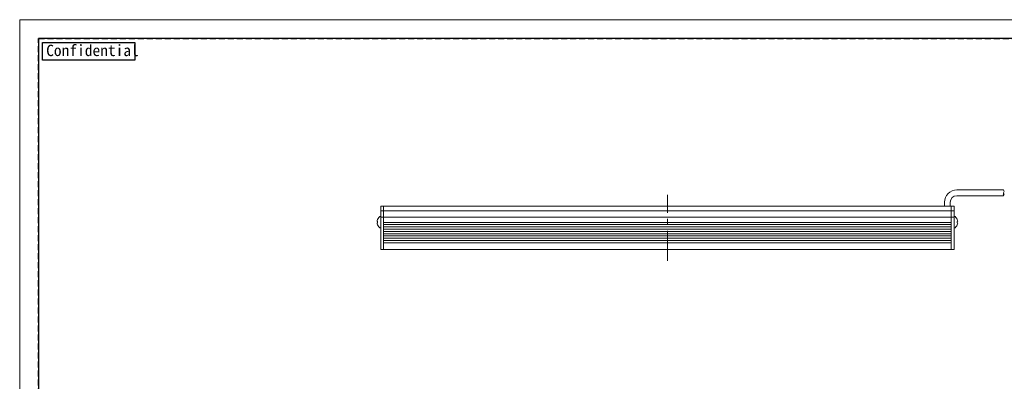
# Model space of a CAD drawing. Header units: millimetres. Extents: x -201 to 202, y 143 to 428.
# Tile 6 of 14: x -201 to 59, y 332 to 428. Entities that reach past the tile are written whole.
import ezdxf

# ---------------------------------------------------------------- set-up
doc = ezdxf.new("R2010")
doc.units = ezdxf.units.MM
doc.header["$LTSCALE"] = 0.25
doc.linetypes.add('CENTER', pattern=[50.8, 31.75, -6.35, 6.35, -6.35])
doc.linetypes.add('HIDDEN', pattern=[9.525, 6.35, -3.175])
for name, color, linetype, lineweight in [('BASE', 7, 'Continuous', 20), ('CABLE', 7, 'Continuous', 20), ('CENTER', 1, 'CENTER', 9), ('MXB8146', 7, 'Continuous', 20), ('SIDE PLATE', 7, 'Continuous', 20)]:
    doc.layers.add(name, color=color, linetype=linetype, lineweight=lineweight)
doc.layers.add('EMPTY LINE', color=252, linetype='Continuous', lineweight=0, plot=False)
doc.layers.add('FORM', color=7, linetype='Continuous')
doc.styles.add('VS Standard', font='msgothic.ttc', dxfattribs={"height": 3})

msp = doc.modelspace()

# ---------------------------------------------------------------- linework, layer by layer
at = {"layer": 'BASE'}
for p, q in [((44.6504, 378.5068), (-105.3496, 378.5068)), ((-105.3496, 378.5068), (-105.3496, 367.0068)), ((-105.3496, 367.0068), (-105.3496, 378.5068)), ((44.6504, 367.0068), (44.6504, 378.5068)), ((44.6504, 367.0068), (44.6504, 378.5068)), ((-105.3496, 377.2068), (44.6504, 377.2068)), ((44.6504, 375.6068), (-105.3496, 375.6068)), ((-105.3496, 374.2068), (44.6504, 374.2068)), ((44.6504, 373.6068), (-105.3496, 373.6068)), ((-105.3496, 373.0068), (44.6504, 373.0068)), ((44.6504, 372.4068), (-105.3496, 372.4068)), ((-105.3496, 371.8068), (44.6504, 371.8068)), ((44.6504, 371.2068), (-105.3496, 371.2068)), ((-105.3496, 370.6068), (44.6504, 370.6068)), ((44.6504, 370.0068), (-105.3496, 370.0068)), ((-105.3496, 369.4068), (44.6504, 369.4068)), ((44.6504, 368.8068), (-105.3496, 368.8068)), ((-105.3496, 367.0068), (44.6504, 367.0068))]:
    msp.add_line(p, q, dxfattribs=at)
at = {"layer": 'CABLE'}
for p, q in [((46.1504, 382.7568), (58.5168, 382.7568)), ((58.5168, 381.2568), (46.1504, 381.2568)), ((42.9004, 378.5068), (42.9004, 379.5068)), ((44.4004, 379.5068), (44.4004, 378.5068))]:
    msp.add_line(p, q, dxfattribs=at)
for centre, radius, start, end in [((46.1504, 379.5068), 3.25, 90, 180), ((57.8355, 382.3753), 0.7808, 330.752111, 29.247889), ((46.1504, 379.5068), 1.75, 90, 180), ((59.1498, 381.6253), 0.7325, 149.796415, 210.203585), ((57.8838, 381.6253), 0.7325, 329.796415, 30.203585)]:
    msp.add_arc(centre, radius, start, end, dxfattribs=at)
at = {"layer": 'CENTER'}
msp.add_line((-30.3496, 364.0068), (-30.3496, 381.5068), dxfattribs=at)
at = {"layer": 'EMPTY LINE'}
for p, q in [((-201.5, 427.75), (-201.5, 142.75)), ((201.5, 427.75), (-201.5, 427.75))]:
    msp.add_line(p, q, dxfattribs=at)
at = {"layer": 'FORM', "linetype": 'HIDDEN'}
msp.add_lwpolyline([(-196.5, 422.75), (196.5, 422.75), (196.5, 147.75), (-196.5, 147.75)], close=True, dxfattribs=at)
at = {"layer": 'FORM'}
msp.add_lwpolyline([(-196.5, 422.75), (-196.5, 147.75), (-78.5, 147.75), (-78.5, 159.75), (16.5, 159.75), (16.5, 177.25), (196.5, 177.25), (196.5, 422.75), (-196.5, 422.75)], close=True, dxfattribs=at)
at = {"layer": 'FORM', "lineweight": 30}
msp.add_lwpolyline([(-195.5, 421.75), (-171.1092, 421.75), (-171.1092, 417.0878), (-195.5, 417.0878)], close=True, dxfattribs=at)
at = {"layer": 'MXB8146'}
for p, q in [((-106.9549, 374.9681), (-106.9432, 374.9649)), ((-106.0996, 372.6318), (-106.0996, 375.8818)), ((45.4004, 372.6318), (45.4004, 375.8818)), ((-107.0673, 374.4982), (-106.9432, 374.4649)), ((-106.9432, 374.0487), (-107.0673, 374.0155)), ((-106.9432, 373.5487), (-106.9549, 373.5456)), ((46.3681, 374.4982), (46.2441, 374.4649)), ((46.2441, 374.0487), (46.3681, 374.0155))]:
    msp.add_line(p, q, dxfattribs=at)
for centre, radius, start, end in [((-105.2271, 374.259), 1.8557, 157.639247, 172.593484), ((-105.2793, 374.2568), 1.8203, 116.784996, 157.000817), ((44.5801, 374.2568), 1.8203, 22.999183, 63.215004), ((44.5279, 374.259), 1.8557, 7.406516, 22.360753), ((-105.2271, 374.2547), 1.8557, 187.406516, 202.360753), ((-105.0892, 374.2568), 1.8657, 173.595632, 186.404368), ((-105.2793, 374.2568), 1.8203, 202.999183, 243.215004), ((44.5801, 374.2568), 1.8203, 296.784996, 337.000817), ((44.39, 374.2568), 1.8657, 353.595632, 6.404368), ((44.5279, 374.2547), 1.8557, 337.639247, 352.593484)]:
    msp.add_arc(centre, radius, start, end, dxfattribs=at)
at = {"layer": 'SIDE PLATE'}
for p, q in [((-105.3496, 378.5068), (-106.0996, 378.5068)), ((-106.0996, 378.5068), (-106.0996, 367.0068)), ((-105.3496, 367.0068), (-105.3496, 378.5068)), ((45.4004, 378.5068), (44.6504, 378.5068)), ((44.6504, 378.5068), (44.6504, 367.0068)), ((45.4004, 367.0068), (45.4004, 378.5068)), ((-106.0996, 377.2068), (-105.3496, 377.2068)), ((-105.3496, 375.6068), (-106.0996, 375.6068)), ((44.6504, 377.2068), (45.4004, 377.2068)), ((45.4004, 375.6068), (44.6504, 375.6068)), ((-106.0996, 367.0068), (-105.3496, 367.0068)), ((44.6504, 367.0068), (45.4004, 367.0068))]:
    msp.add_line(p, q, dxfattribs=at)

# ---------------------------------------------------------------- texts
at = {"layer": 'FORM', "lineweight": 30, "insert": (-194.506, 421.1386), "char_height": 3, "attachment_point": 1, "style": 'VS Standard'}
msp.add_mtext_dynamic_manual_height_columns('Confidential', width=3, gutter_width=15, heights=[0], dxfattribs=at)

doc.saveas('drawing.dxf')
